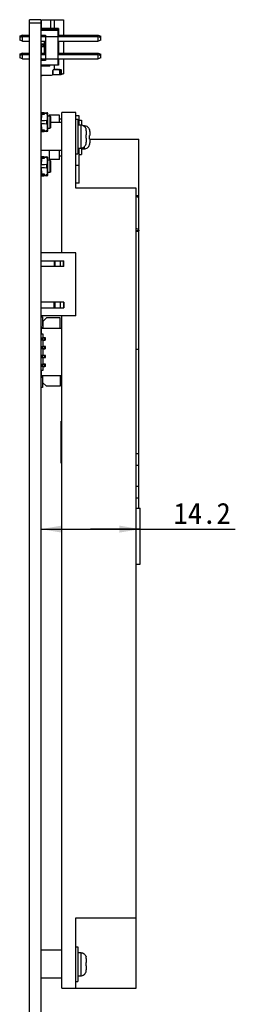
# Model space of a CAD drawing. Header units: millimetres. Extents: x 101 to 446, y 77 to 368.
# Tile 11 of 11: x 365 to 396, y 166 to 307. Entities that reach past the tile are written whole.
import ezdxf

# ---------------------------------------------------------------- set-up
doc = ezdxf.new("R2010")
doc.units = ezdxf.units.MM
doc.header["$LTSCALE"] = 32.67
doc.layers.get('0').update_dxf_attribs({"linetype": 'CONTINUOUS'})
doc.layers.add('00_COMPONENTS', color=7, linetype='CONTINUOUS')
doc.layers.add('51__DRAFT_DIMS', color=7, linetype='CONTINUOUS')
doc.styles.get("Standard").update_dxf_attribs({"font": 'simfang.ttf'})
doc.dimstyles.new('DIMSTYLE_3', dxfattribs={"dimtxt": 3, "dimasz": 3, "dimexe": 2.5, "dimexo": 0.5, "dimgap": 0.75, "dimtad": 1, "dimdsep": 46, "dimtxsty": 'STANDARD', "dimblk": '_FILLED', "dimblk1": '_FILLED', "dimblk2": '_FILLED', "dimcen": 0.09, "dimclrt": 3, "dimazin": 2, "dimtp": 0.2, "dimtm": 0.2, "dimtfac": 1, "dimtofl": 0, "dimtmove": 0, "dimatfit": 3, "dimldrblk": '_FILLED', "dimfxl": 1, "dimtolj": 1, "dimarcsym": 0})

# ---------------------------------------------------------------- blocks, each defined once
blk = doc.blocks.new('_FILLED')
at = {"color": 0, "linetype": 'ByBlock'}
blk.add_solid([(0, 0), (-1, 0.167), (-1, -0.167)], dxfattribs=at)
blk = doc.blocks.new('*D12')
at = {"layer": '51__DRAFT_DIMS', "color": 4, "transparency": 16777216}
for p, q in [((368.24, 234.02), (375.34, 234.02)), ((382.44, 234.02), (375.34, 234.02)), ((375.34, 234.02), (396, 234.02))]:
    blk.add_line(p, q, dxfattribs=at)
at = {"layer": '51__DRAFT_DIMS', "color": 4, "transparency": 16777216, "xscale": 3, "yscale": 3, "zscale": 3, "rotation": 180}
blk.add_blockref('_FILLED', (368.24, 234.02), dxfattribs=at)
at = {"layer": '51__DRAFT_DIMS', "color": 4, "transparency": 16777216, "xscale": 3, "yscale": 3, "zscale": 3}
blk.add_blockref('_FILLED', (382.44, 234.02), dxfattribs=at)
at = {"layer": '51__DRAFT_DIMS', "color": 3, "transparency": 16777216}
blk.add_text('14.2', height=3, dxfattribs=at).set_placement((387.19, 234.77))

msp = doc.modelspace()

# ---------------------------------------------------------------- linework, layer by layer
at = {"layer": '00_COMPONENTS', "color": 7}
for p, q in [((366.639, 138.995), (366.639, 306.645)), ((368.239, 306.645), (366.639, 306.645)), ((368.239, 306.645), (368.239, 137.895)), ((368.339, 305.375), (368.339, 306.645)), ((368.339, 306.645), (371.499, 306.645)), ((371.499, 306.645), (371.499, 304.425)), ((370.779, 305.375), (368.239, 305.375)), ((368.239, 305.335), (370.739, 305.335)), ((370.779, 305.248), (368.239, 305.248)), ((368.239, 305.144), (370.739, 305.144)), ((370.739, 305.335), (370.739, 305.248)), ((370.739, 300.144), (370.739, 305.144)), ((370.739, 304.798), (370.779, 304.798)), ((370.779, 305.375), (370.779, 304.234)), ((365.639, 304.425), (365.239, 304.275)), ((365.239, 304.325), (365.525, 304.382)), ((365.239, 304.325), (365.239, 303.744)), ((365.239, 304.198), (365.739, 304.298)), ((365.639, 304.234), (365.239, 304.084)), ((365.639, 303.594), (365.239, 303.744)), ((365.639, 304.278), (365.639, 304.425)), ((365.639, 304.425), (366.639, 304.425)), ((365.639, 303.594), (365.639, 304.234)), ((365.639, 304.234), (366.639, 304.234)), ((365.639, 303.594), (366.639, 303.594)), ((365.739, 304.234), (365.739, 304.298)), ((366.639, 304.298), (365.739, 304.298)), ((368.239, 304.444), (368.939, 304.444)), ((368.239, 304.425), (368.739, 304.425)), ((368.739, 304.298), (368.239, 304.298)), ((368.239, 304.234), (368.939, 304.234)), ((368.239, 303.594), (368.939, 303.594)), ((368.739, 304.444), (368.739, 304.234)), ((368.739, 303.594), (368.739, 301.694)), ((368.939, 304.444), (368.939, 300.844)), ((368.939, 304.244), (370.739, 304.244)), ((370.739, 304.234), (376.439, 304.234)), ((370.739, 303.594), (376.439, 303.594)), ((370.779, 304.425), (376.439, 304.425)), ((375.279, 304.298), (370.779, 304.298)), ((370.779, 303.594), (370.779, 301.694)), ((371.499, 303.594), (371.499, 301.885)), ((375.279, 304.298), (375.279, 304.234)), ((375.596, 304.234), (375.279, 304.298)), ((376.439, 303.594), (376.439, 304.425)), ((376.439, 304.425), (376.839, 304.275)), ((376.439, 304.234), (376.839, 304.084)), ((376.839, 303.744), (376.439, 303.594)), ((376.839, 303.744), (376.839, 304.275)), ((365.639, 301.885), (365.239, 301.735)), ((365.239, 301.785), (365.525, 301.842)), ((365.639, 301.738), (365.639, 301.885)), ((365.639, 301.885), (366.639, 301.885)), ((368.239, 303.195), (368.739, 303.195)), ((368.239, 301.885), (368.739, 301.885)), ((368.339, 301.885), (368.339, 303.195)), ((368.339, 302.845), (368.739, 302.845)), ((368.539, 302.845), (368.622, 303.045)), ((368.547, 302.864), (368.554, 302.883)), ((368.639, 302.845), (368.639, 303.195)), ((370.779, 301.885), (376.439, 301.885)), ((376.439, 301.054), (376.439, 301.885)), ((376.439, 301.885), (376.839, 301.735)), ((365.239, 301.785), (365.239, 301.204)), ((365.239, 301.658), (365.739, 301.758)), ((365.639, 301.694), (365.239, 301.544)), ((365.639, 301.054), (365.239, 301.204)), ((365.639, 301.054), (365.639, 301.694)), ((365.639, 301.694), (366.639, 301.694)), ((365.639, 301.054), (366.639, 301.054)), ((365.739, 301.694), (365.739, 301.758)), ((366.639, 301.758), (365.739, 301.758)), ((368.739, 301.758), (368.239, 301.758)), ((368.239, 301.694), (368.939, 301.694)), ((368.239, 301.054), (368.939, 301.054)), ((368.739, 301.035), (368.239, 301.035)), ((368.939, 300.844), (368.239, 300.844)), ((368.339, 301.054), (368.339, 301.045)), ((368.409, 301.045), (368.339, 301.045)), ((368.389, 301.035), (368.428, 301.054)), ((368.439, 301.035), (368.439, 301.054)), ((368.739, 301.054), (368.739, 300.844)), ((368.939, 301.044), (370.739, 301.044)), ((370.739, 301.694), (376.439, 301.694)), ((370.739, 301.054), (376.439, 301.054)), ((370.779, 300.618), (370.739, 300.618)), ((375.279, 301.758), (370.779, 301.758)), ((370.779, 301.054), (370.779, 300.168)), ((371.499, 301.054), (371.499, 298.945)), ((375.279, 301.758), (375.279, 301.694)), ((375.596, 301.694), (375.279, 301.758)), ((376.439, 301.694), (376.839, 301.544)), ((376.839, 301.204), (376.439, 301.054)), ((376.839, 301.204), (376.839, 301.735)), ((370.739, 300.144), (368.239, 300.144)), ((368.239, 300.045), (369.469, 300.045)), ((368.359, 300.144), (368.359, 300.085)), ((368.36, 300.085), (369.469, 300.085)), ((368.439, 300.085), (368.439, 300.144)), ((368.439, 300.055), (368.439, 300.045)), ((369.522, 300.055), (368.439, 300.055)), ((368.719, 300.055), (368.719, 300.085)), ((368.919, 300.055), (368.919, 300.085)), ((369.469, 300.085), (369.469, 300.045)), ((369.949, 299.395), (369.949, 298.895)), ((370.124, 299.536), (369.974, 299.386)), ((369.974, 298.785), (369.974, 299.386)), ((370.099, 299.545), (371.089, 299.545)), ((370.774, 299.536), (370.124, 299.536)), ((370.779, 300.168), (370.739, 300.168)), ((370.924, 299.386), (370.774, 299.536)), ((370.924, 299.386), (370.924, 298.785)), ((371.008, 299.204), (371.008, 299.395)), ((371.194, 299.095), (371.194, 299.395)), ((368.239, 298.745), (369.799, 298.745)), ((368.33, 298.585), (368.27, 298.585)), ((368.359, 298.634), (368.33, 298.585)), ((368.359, 298.745), (368.359, 298.634)), ((371.172, 298.785), (369.901, 298.785)), ((371.159, 298.945), (371.499, 298.945)), ((371.172, 298.945), (371.172, 298.785)), ((368.289, 293.387), (368.289, 292.237)), ((368.289, 293.387), (368.369, 293.387)), ((368.369, 293.387), (368.369, 293.2)), ((368.669, 293.387), (368.369, 293.387)), ((368.669, 293.385), (368.669, 293.373)), ((368.719, 293.346), (368.719, 293.387)), ((368.719, 293.387), (369.089, 293.387)), ((369.089, 293.387), (369.139, 293.387)), ((369.139, 293.387), (369.139, 293.379)), ((371.239, 273.426), (371.239, 293.418)), ((373.239, 293.418), (371.239, 293.418)), ((373.239, 282.617), (373.239, 293.418)), ((368.289, 293.287), (368.239, 293.287)), ((368.289, 293.187), (368.239, 293.187)), ((368.289, 292.487), (368.239, 292.487)), ((368.795, 292.237), (368.246, 292.237)), ((368.369, 293.237), (368.289, 293.237)), ((368.739, 293.137), (368.289, 293.137)), ((368.349, 293.037), (368.289, 293.037)), ((368.289, 292.697), (368.349, 292.697)), ((368.349, 293.037), (368.349, 292.697)), ((368.419, 293.276), (368.669, 293.276)), ((368.419, 293.183), (368.669, 293.183)), ((368.669, 293.276), (368.717, 293.341)), ((368.669, 293.276), (368.669, 293.183)), ((368.669, 293.183), (368.717, 293.247)), ((368.739, 293.237), (368.71, 293.237)), ((368.719, 293.345), (368.719, 293.251)), ((368.739, 293.287), (368.719, 293.287)), ((368.739, 293.337), (368.739, 293.137)), ((368.839, 293.337), (368.739, 293.337)), ((369.045, 292.269), (368.795, 292.238)), ((368.801, 292.238), (368.795, 292.237)), ((369.051, 292.269), (368.801, 292.238)), ((369.139, 293.187), (368.839, 293.337)), ((369.089, 293.287), (368.939, 293.287)), ((369.051, 292.27), (369.045, 292.269)), ((369.045, 292.269), (369.049, 292.269)), ((369.054, 292.27), (369.051, 292.27)), ((369.137, 292.288), (369.234, 292.288)), ((369.139, 293.237), (369.139, 293.187)), ((369.139, 293.187), (369.139, 292.295)), ((369.239, 293.137), (369.139, 293.137)), ((369.239, 292.295), (369.139, 292.295)), ((369.2, 293.337), (369.239, 293.337)), ((369.239, 290.737), (369.239, 293.337)), ((369.591, 292.872), (369.239, 292.884)), ((369.435, 293.036), (369.435, 292.877)), ((370.934, 293.036), (369.435, 293.036)), ((371.239, 291.995), (369.639, 291.995)), ((370.934, 291.995), (370.934, 293.036)), ((370.934, 292.516), (371.239, 292.516)), ((373.739, 292.927), (373.239, 292.927)), ((373.239, 292.445), (373.539, 292.445)), ((373.539, 292.445), (373.539, 287.545)), ((373.739, 291.645), (373.739, 292.927)), ((373.739, 292.337), (374.039, 292.337)), ((374.039, 292.337), (374.039, 291.645)), ((368.239, 291.587), (368.289, 291.587)), ((368.239, 290.887), (368.289, 290.887)), ((368.239, 290.787), (368.289, 290.787)), ((368.246, 291.837), (368.795, 291.837)), ((368.289, 291.837), (368.289, 290.687)), ((368.349, 291.377), (368.289, 291.377)), ((368.289, 291.037), (368.349, 291.037)), ((368.289, 290.937), (368.739, 290.937)), ((368.289, 290.837), (368.369, 290.837)), ((368.369, 290.687), (368.289, 290.687)), ((368.349, 291.377), (368.349, 291.037)), ((368.369, 290.84), (368.369, 290.687)), ((368.369, 290.687), (368.669, 290.687)), ((368.669, 290.849), (368.419, 290.849)), ((368.669, 290.75), (368.419, 290.75)), ((368.669, 290.849), (368.669, 290.75)), ((368.717, 290.816), (368.669, 290.849)), ((368.717, 290.718), (368.669, 290.75)), ((368.669, 290.7), (368.669, 290.69)), ((368.686, 290.837), (368.739, 290.837)), ((368.719, 290.687), (368.719, 290.814)), ((368.719, 290.787), (368.739, 290.787)), ((369.089, 290.687), (368.719, 290.687)), ((368.739, 290.937), (368.739, 290.737)), ((368.739, 290.737), (368.839, 290.737)), ((368.795, 291.837), (368.801, 291.837)), ((368.795, 291.837), (369.045, 291.806)), ((368.801, 291.837), (369.051, 291.806)), ((368.839, 290.737), (369.139, 290.887)), ((368.939, 290.787), (369.089, 290.787)), ((369.049, 291.806), (369.045, 291.806)), ((369.045, 291.806), (369.054, 291.805)), ((369.139, 290.687), (369.089, 290.687)), ((369.137, 291.787), (369.234, 291.787)), ((369.139, 291.78), (369.139, 290.887)), ((369.139, 291.78), (369.239, 291.78)), ((369.139, 290.937), (369.239, 290.937)), ((369.139, 290.887), (369.139, 290.837)), ((369.139, 290.696), (369.139, 290.687)), ((369.2, 290.737), (369.239, 290.737)), ((369.239, 291.191), (369.591, 291.203)), ((373.539, 291.645), (373.939, 291.645)), ((374.337, 291.537), (374.439, 291.537)), ((374.739, 290.807), (374.739, 290.242)), ((375.239, 290.698), (375.239, 290.134)), ((374.739, 289.743), (374.739, 289.182)), ((375.239, 289.634), (375.239, 289.073)), ((375.239, 289.618), (382.239, 289.618)), ((382.239, 281.176), (382.239, 289.618)), ((371.239, 287.995), (368.239, 287.995)), ((369.435, 287.995), (369.435, 286.737)), ((370.934, 286.737), (370.934, 287.995)), ((373.539, 288.345), (373.939, 288.345)), ((373.739, 283.323), (373.739, 288.345)), ((374.039, 288.345), (374.039, 287.437)), ((374.039, 288.237), (374.439, 288.237)), ((368.289, 287.001), (368.239, 287.001)), ((368.289, 286.901), (368.239, 286.901)), ((368.289, 287.101), (368.289, 285.951)), ((368.289, 287.101), (368.369, 287.101)), ((368.369, 286.951), (368.289, 286.951)), ((368.739, 286.851), (368.289, 286.851)), ((368.349, 286.751), (368.289, 286.751)), ((368.289, 286.411), (368.349, 286.411)), ((368.349, 286.751), (368.349, 286.411)), ((368.369, 287.101), (368.369, 286.913)), ((368.669, 287.101), (368.369, 287.101)), ((368.419, 286.99), (368.669, 286.99)), ((368.419, 286.896), (368.669, 286.896)), ((368.669, 287.098), (368.669, 287.087)), ((368.669, 286.99), (368.717, 287.054)), ((368.669, 286.99), (368.669, 286.896)), ((368.669, 286.896), (368.717, 286.96)), ((368.739, 286.951), (368.71, 286.951)), ((368.719, 287.059), (368.719, 287.101)), ((368.719, 287.101), (369.089, 287.101)), ((368.719, 287.058), (368.719, 286.964)), ((368.739, 287.001), (368.719, 287.001)), ((368.739, 287.051), (368.739, 286.851)), ((368.839, 287.051), (368.739, 287.051)), ((369.139, 286.901), (368.839, 287.051)), ((369.089, 287.001), (368.939, 287.001)), ((369.089, 287.101), (369.139, 287.101)), ((369.139, 287.101), (369.139, 287.092)), ((369.139, 286.951), (369.139, 286.901)), ((369.139, 286.901), (369.139, 286.008)), ((369.239, 286.851), (369.139, 286.851)), ((369.2, 287.051), (369.239, 287.051)), ((369.239, 284.451), (369.239, 287.051)), ((369.591, 286.585), (369.239, 286.597)), ((370.934, 286.737), (369.435, 286.737)), ((370.934, 287.258), (371.239, 287.258)), ((373.239, 287.545), (373.539, 287.545)), ((373.739, 287.437), (374.039, 287.437)), ((368.289, 286.201), (368.239, 286.201)), ((368.239, 285.301), (368.289, 285.301)), ((368.795, 285.951), (368.246, 285.951)), ((368.246, 285.551), (368.795, 285.551)), ((368.289, 285.551), (368.289, 284.401)), ((368.349, 285.091), (368.289, 285.091)), ((368.349, 285.091), (368.349, 284.751)), ((369.045, 285.982), (368.795, 285.951)), ((368.801, 285.951), (368.795, 285.951)), ((368.795, 285.551), (369.045, 285.519)), ((368.795, 285.551), (368.801, 285.551)), ((369.051, 285.982), (368.801, 285.951)), ((368.801, 285.551), (369.051, 285.519)), ((369.051, 285.983), (369.045, 285.982)), ((369.045, 285.982), (369.049, 285.982)), ((369.049, 285.519), (369.045, 285.519)), ((369.045, 285.519), (369.054, 285.518)), ((369.054, 285.984), (369.051, 285.983)), ((369.137, 286.002), (369.234, 286.002)), ((369.137, 285.5), (369.234, 285.5)), ((369.239, 286.008), (369.139, 286.008)), ((369.139, 285.493), (369.139, 284.601)), ((369.139, 285.493), (369.239, 285.493)), ((368.239, 284.601), (368.289, 284.601)), ((368.239, 284.501), (368.289, 284.501)), ((368.289, 284.751), (368.349, 284.751)), ((368.289, 284.651), (368.739, 284.651)), ((368.289, 284.551), (368.369, 284.551)), ((368.369, 284.401), (368.289, 284.401)), ((368.369, 284.554), (368.369, 284.401)), ((368.369, 284.401), (368.669, 284.401)), ((368.669, 284.562), (368.419, 284.562)), ((368.669, 284.464), (368.419, 284.464)), ((368.669, 284.562), (368.669, 284.464)), ((368.717, 284.53), (368.669, 284.562)), ((368.717, 284.431), (368.669, 284.464)), ((368.669, 284.414), (368.669, 284.404)), ((368.686, 284.551), (368.739, 284.551)), ((368.719, 284.401), (368.719, 284.527)), ((368.719, 284.501), (368.739, 284.501)), ((369.089, 284.401), (368.719, 284.401)), ((368.739, 284.651), (368.739, 284.451)), ((368.739, 284.451), (368.839, 284.451)), ((368.839, 284.451), (369.139, 284.601)), ((368.939, 284.501), (369.089, 284.501)), ((369.139, 284.401), (369.089, 284.401)), ((369.139, 284.651), (369.239, 284.651)), ((369.139, 284.601), (369.139, 284.551)), ((369.139, 284.41), (369.139, 284.401)), ((369.2, 284.451), (369.239, 284.451)), ((369.239, 284.904), (369.591, 284.917)), ((381.839, 282.617), (373.239, 282.617)), ((381.839, 168.572), (381.839, 282.617)), ((382.239, 281.541), (381.839, 281.541)), ((382.239, 276.524), (382.239, 281.12)), ((382.239, 276.564), (381.839, 276.564)), ((381.839, 276.484), (382.239, 276.484)), ((382.239, 237.018), (382.239, 276.484)), ((373.239, 273.426), (368.239, 273.426)), ((373.239, 264.426), (373.239, 273.426)), ((368.239, 272.276), (371.519, 272.276)), ((371.519, 271.476), (368.239, 271.476)), ((370.139, 272.276), (370.139, 271.476)), ((370.287, 271.476), (370.287, 272.276)), ((371.085, 271.476), (371.085, 272.276)), ((371.489, 271.476), (371.489, 272.276)), ((371.519, 271.476), (371.519, 272.276)), ((371.519, 266.376), (368.239, 266.376)), ((368.239, 265.576), (371.519, 265.576)), ((370.139, 265.576), (370.139, 266.376)), ((370.287, 265.576), (370.287, 266.376)), ((371.085, 265.576), (371.085, 266.376)), ((371.489, 266.376), (371.489, 265.576)), ((371.519, 266.376), (371.519, 265.576)), ((373.239, 264.426), (368.239, 264.426)), ((368.239, 264.303), (368.489, 264.303)), ((368.489, 264.303), (368.489, 263.103)), ((368.559, 263.628), (369.059, 264.128)), ((371.009, 264.128), (369.059, 264.128)), ((371.009, 262.628), (371.009, 264.128)), ((371.239, 168.572), (371.239, 264.426)), ((368.309, 262.628), (368.309, 261.828)), ((371.239, 262.628), (368.309, 262.628)), ((368.559, 263.628), (368.559, 262.628)), ((368.239, 261.298), (368.769, 261.298)), ((368.609, 261.828), (368.309, 261.828)), ((368.609, 261.338), (368.609, 261.828)), ((368.809, 261.288), (368.609, 261.338)), ((368.739, 261.298), (368.739, 260.998)), ((368.909, 261.288), (368.809, 261.288)), ((368.909, 260.968), (368.909, 261.288)), ((368.239, 260.998), (368.909, 260.998)), ((368.239, 260.048), (368.769, 260.048)), ((368.239, 259.748), (368.909, 259.748)), ((368.609, 260.918), (368.809, 260.968)), ((368.609, 260.088), (368.609, 260.918)), ((368.809, 260.038), (368.609, 260.088)), ((368.609, 259.668), (368.809, 259.718)), ((368.739, 260.048), (368.739, 259.748)), ((368.909, 260.968), (368.809, 260.968)), ((368.909, 260.038), (368.809, 260.038)), ((368.909, 259.718), (368.809, 259.718)), ((368.909, 259.718), (368.909, 260.038)), ((368.239, 258.798), (368.769, 258.798)), ((368.239, 258.498), (368.909, 258.498)), ((368.609, 258.838), (368.609, 259.668)), ((368.809, 258.788), (368.609, 258.838)), ((368.609, 258.418), (368.809, 258.468)), ((368.609, 257.588), (368.609, 258.418)), ((368.739, 258.798), (368.739, 258.498)), ((368.909, 258.788), (368.809, 258.788)), ((368.909, 258.468), (368.809, 258.468)), ((368.909, 258.468), (368.909, 258.788)), ((368.239, 257.548), (368.769, 257.548)), ((368.239, 257.248), (368.909, 257.248)), ((368.809, 257.538), (368.609, 257.588)), ((368.609, 257.168), (368.809, 257.218)), ((368.609, 256.678), (368.609, 257.168)), ((368.739, 257.548), (368.739, 257.248)), ((368.909, 257.538), (368.809, 257.538)), ((368.909, 257.218), (368.809, 257.218)), ((368.909, 257.218), (368.909, 257.538)), ((368.309, 256.678), (368.309, 255.878)), ((368.309, 256.678), (368.609, 256.678)), ((371.239, 255.878), (368.309, 255.878)), ((368.559, 254.878), (368.559, 255.878)), ((371.009, 255.878), (371.009, 254.378)), ((368.489, 254.203), (368.239, 254.203)), ((368.489, 255.403), (368.489, 254.203)), ((369.059, 254.378), (368.559, 254.878)), ((371.009, 254.378), (369.059, 254.378)), ((371.139, 243.404), (371.139, 249.426)), ((371.239, 249.426), (371.139, 249.426)), ((371.239, 243.404), (371.139, 243.404)), ((381.839, 237.018), (382.439, 237.018)), ((382.439, 229.018), (382.439, 237.018)), ((381.839, 229.018), (382.439, 229.018)), ((373.239, 178.592), (381.839, 178.592)), ((373.239, 168.572), (373.239, 178.592)), ((373.239, 174.445), (373.539, 174.445)), ((373.539, 174.445), (373.539, 169.545)), ((371.239, 173.995), (368.239, 173.995)), ((373.539, 173.645), (373.939, 173.645)), ((374.739, 172.807), (374.739, 172.242)), ((374.739, 171.743), (374.739, 171.182)), ((371.239, 169.995), (368.239, 169.995)), ((373.539, 170.345), (373.939, 170.345)), ((371.239, 168.572), (381.839, 168.572)), ((373.239, 169.545), (373.539, 169.545))]:
    msp.add_line(p, q, dxfattribs=at)
at = {"layer": '00_COMPONENTS', "color": 4}
for p, q in [((368.239, 306.145), (366.639, 306.145)), ((369.619, 306.645), (369.619, 305.375)), ((370.219, 305.375), (370.219, 306.645)), ((368.622, 303.045), (368.339, 303.045)), ((368.622, 303.045), (368.639, 303.028)), ((370.219, 299.545), (370.219, 300.144)), ((370.224, 299.536), (370.224, 299.545)), ((371.008, 299.395), (371.194, 299.395)), ((371.08, 299.095), (371.194, 299.095)), ((368.239, 293.258), (368.289, 293.258)), ((368.239, 293.217), (368.289, 293.217)), ((368.239, 293.037), (368.289, 293.037)), ((368.239, 292.637), (368.289, 292.637)), ((368.239, 292.337), (368.289, 292.337)), ((368.289, 293.197), (368.369, 293.197)), ((368.289, 293.177), (368.739, 293.177)), ((368.369, 293.351), (368.715, 293.351)), ((368.419, 293.183), (368.419, 293.276)), ((368.68, 293.197), (368.739, 293.197)), ((368.717, 293.341), (368.717, 293.247)), ((369.051, 292.269), (369.051, 291.806)), ((369.139, 293.187), (369.239, 293.187)), ((369.139, 292.937), (369.239, 292.937)), ((369.139, 292.387), (369.239, 292.387)), ((369.591, 291.203), (369.591, 292.872)), ((369.639, 292.037), (369.591, 292.037)), ((369.639, 292.822), (369.639, 291.253)), ((368.289, 291.737), (368.239, 291.737)), ((368.289, 291.437), (368.239, 291.437)), ((368.289, 291.037), (368.239, 291.037)), ((368.289, 290.858), (368.239, 290.858)), ((368.289, 290.817), (368.239, 290.817)), ((368.739, 290.897), (368.289, 290.897)), ((368.739, 290.877), (368.289, 290.877)), ((368.669, 290.697), (368.369, 290.697)), ((368.419, 290.75), (368.419, 290.849)), ((368.717, 290.816), (368.717, 290.718)), ((369.239, 291.687), (369.139, 291.687)), ((369.239, 291.137), (369.139, 291.137)), ((369.239, 290.887), (369.139, 290.887)), ((373.939, 291.645), (373.939, 288.345)), ((374.439, 291.537), (374.439, 291.467)), ((374.439, 288.523), (374.439, 288.237)), ((368.239, 286.972), (368.289, 286.972)), ((368.239, 286.93), (368.289, 286.93)), ((368.239, 286.751), (368.289, 286.751)), ((368.289, 286.911), (368.369, 286.911)), ((368.289, 286.891), (368.739, 286.891)), ((368.369, 287.065), (368.715, 287.065)), ((368.419, 286.896), (368.419, 286.99)), ((368.68, 286.911), (368.739, 286.911)), ((368.717, 287.054), (368.717, 286.96)), ((369.139, 286.901), (369.239, 286.901)), ((369.139, 286.651), (369.239, 286.651)), ((369.591, 284.917), (369.591, 286.585)), ((369.639, 286.535), (369.639, 284.967)), ((368.239, 286.351), (368.289, 286.351)), ((368.239, 286.051), (368.289, 286.051)), ((368.289, 285.451), (368.239, 285.451)), ((368.289, 285.151), (368.239, 285.151)), ((369.051, 285.982), (369.051, 285.519)), ((369.139, 286.101), (369.239, 286.101)), ((369.239, 285.401), (369.139, 285.401)), ((369.639, 285.751), (369.591, 285.751)), ((373.239, 285.892), (373.739, 285.892)), ((368.289, 284.751), (368.239, 284.751)), ((368.289, 284.572), (368.239, 284.572)), ((368.289, 284.53), (368.239, 284.53)), ((368.739, 284.611), (368.289, 284.611)), ((368.739, 284.591), (368.289, 284.591)), ((368.669, 284.41), (368.369, 284.41)), ((368.419, 284.464), (368.419, 284.562)), ((368.717, 284.53), (368.717, 284.431)), ((369.239, 284.851), (369.139, 284.851)), ((369.239, 284.601), (369.139, 284.601)), ((373.739, 283.323), (373.239, 283.323)), ((368.354, 261.298), (368.354, 260.998)), ((368.474, 260.998), (368.474, 261.298)), ((368.354, 260.048), (368.354, 259.748)), ((368.474, 259.748), (368.474, 260.048)), ((368.354, 258.798), (368.354, 258.498)), ((368.474, 258.498), (368.474, 258.798)), ((382.239, 259.618), (381.839, 259.618)), ((368.354, 257.548), (368.354, 257.248)), ((368.474, 257.248), (368.474, 257.548)), ((381.839, 244.79), (382.239, 244.79)), ((382.239, 243.098), (381.839, 243.098)), ((381.839, 240.137), (382.239, 240.137)), ((382.239, 238.445), (381.839, 238.445)), ((373.939, 173.645), (373.939, 170.345))]:
    msp.add_line(p, q, dxfattribs=at)
at = {"layer": '00_COMPONENTS', "color": 7}
for points in [[(368.539, 302.845), (368.539, 302.846), (368.54, 302.848), (368.544, 302.857)], [(371.038, 299.068), (371.079, 299.006), (371.093, 298.984)]]:
    msp.add_lwpolyline(points, dxfattribs=at)
for centre, radius, start, end in [((382.999, 300.087), 14.64, 180.00946, 180.16601), ((369.469, 300.195), 0.15, 270, 340.27251), ((370.099, 299.395), 0.15, 90, 180), ((369.799, 298.895), 0.15, 270, 360), ((369.089, 293.237), 0.15, 0, 90), ((368.524, 292.933), 0.459, 65.45602, 68.36544), ((369.089, 293.237), 0.05, 0.00001, 89.99999), ((369.089, 290.837), 0.15, 270, 360), ((369.089, 290.837), 0.05, 270.00001, 359.99999), ((370.19, 289.992), 4.518, 356.82813, 3.17187), ((370.69, 289.883), 4.518, 356.82813, 3.17187), ((368.524, 286.647), 0.459, 65.45602, 68.36544), ((369.089, 286.951), 0.15, 0, 90), ((369.089, 286.951), 0.05, 0.00001, 89.99999), ((369.089, 284.551), 0.15, 270, 360), ((369.089, 284.551), 0.05, 270.00001, 359.99999), ((368.589, 263.103), 0.35, 180, 265.0829), ((368.589, 263.103), 0.1, 180, 252.5424), ((368.589, 255.403), 0.35, 94.9171, 180), ((368.589, 255.403), 0.1, 107.4576, 180), ((370.19, 171.992), 4.518, 356.82813, 3.17187)]:
    msp.add_arc(centre, radius, start, end, dxfattribs=at)
at = {"layer": '00_COMPONENTS', "color": 4}
msp.add_arc((358.262, 290.8), 15.267, 32.91, 33.39778, dxfattribs=at)
at = {"layer": '00_COMPONENTS', "color": 7}
for points, knots in [([(371.008, 299.395), (371.008, 299.414), (371.004, 299.452), (370.984, 299.501), (370.956, 299.531), (370.929, 299.543), (370.915, 299.545), (370.908, 299.545)], [0, 0, 0, 0, 0.2935298, 0.5592121, 0.7884478, 0.8948321, 1, 1, 1, 1]), ([(371.038, 299.068), (371.033, 299.077), (371.023, 299.097), (371.011, 299.143), (371.008, 299.179), (371.008, 299.204)], [0, 0, 0, 0, 0.223526, 0.4729313, 1, 1, 1, 1]), ([(371.071, 299.045), (371.065, 299.045), (371.051, 299.05), (371.042, 299.062), (371.038, 299.068)], [0, 0, 0, 0, 0.4361046, 1, 1, 1, 1]), ([(371.093, 298.984), (371.083, 298.999), (371.071, 299.037), (371.075, 299.075), (371.08, 299.095)], [0, 0, 0, 0, 0.4714491, 1, 1, 1, 1]), ([(371.194, 299.395), (371.194, 299.414), (371.19, 299.452), (371.168, 299.501), (371.134, 299.536), (371.104, 299.545), (371.089, 299.545)], [0, 0, 0, 0, 0.2888634, 0.553935, 0.786405, 1, 1, 1, 1]), ([(371.288, 298.945), (371.282, 298.945), (371.271, 298.947), (371.253, 298.956), (371.237, 298.969), (371.217, 298.995), (371.199, 299.038), (371.194, 299.075), (371.194, 299.095)], [0, 0, 0, 0, 0.088132, 0.1848213, 0.2935173, 0.4152736, 0.6930485, 1, 1, 1, 1]), ([(371.134, 298.95), (371.126, 298.953), (371.11, 298.962), (371.098, 298.976), (371.093, 298.984)], [0, 0, 0, 0, 0.4957434, 1, 1, 1, 1]), ([(371.159, 298.945), (371.157, 298.945), (371.149, 298.946), (371.141, 298.948), (371.134, 298.95)], [0, 0, 0, 0, 0.2106472, 1, 1, 1, 1]), ([(368.669, 293.385), (368.671, 293.386), (368.677, 293.387), (368.688, 293.387), (368.702, 293.387), (368.713, 293.387), (368.719, 293.387)], [0, 0, 0, 0, 0.1404925, 0.3523773, 0.6387001, 1, 1, 1, 1]), ([(368.369, 293.294), (368.369, 293.292), (368.37, 293.29), (368.373, 293.287), (368.377, 293.284), (368.384, 293.281), (368.391, 293.279), (368.403, 293.277), (368.412, 293.276), (368.419, 293.276)], [0, 0, 0, 0, 0.0618816, 0.1380831, 0.2372125, 0.3583922, 0.4990296, 0.6560428, 1, 1, 1, 1]), ([(368.369, 293.2), (368.369, 293.198), (368.37, 293.196), (368.373, 293.193), (368.377, 293.19), (368.384, 293.187), (368.391, 293.185), (368.403, 293.183), (368.412, 293.183), (368.419, 293.183)], [0, 0, 0, 0, 0.0618816, 0.1380831, 0.2372125, 0.3583922, 0.4990296, 0.6560428, 1, 1, 1, 1]), ([(368.694, 293.36), (368.691, 293.361), (368.685, 293.363), (368.678, 293.366), (368.673, 293.369), (368.67, 293.371), (368.669, 293.373), (368.669, 293.373)], [0, 0, 0, 0, 0.3286517, 0.6203729, 0.8531128, 0.9383623, 1, 1, 1, 1]), ([(368.719, 293.345), (368.719, 293.346), (368.718, 293.349), (368.716, 293.35), (368.715, 293.351)], [0, 0, 0, 0, 0.4488897, 1, 1, 1, 1]), ([(368.719, 293.251), (368.719, 293.252), (368.718, 293.255), (368.716, 293.256), (368.715, 293.257)], [0, 0, 0, 0, 0.4488897, 1, 1, 1, 1]), ([(368.717, 293.341), (368.717, 293.341), (368.718, 293.342), (368.719, 293.344), (368.719, 293.345)], [0, 0, 0, 0, 0.273443, 1, 1, 1, 1]), ([(368.717, 293.247), (368.717, 293.247), (368.718, 293.248), (368.719, 293.25), (368.719, 293.251)], [0, 0, 0, 0, 0.273443, 1, 1, 1, 1]), ([(369.234, 292.288), (369.231, 292.287), (369.223, 292.285), (369.209, 292.283), (369.19, 292.281), (369.168, 292.278), (369.142, 292.276), (369.103, 292.273), (369.072, 292.27), (369.051, 292.269)], [0, 0, 0, 0, 0.0528057, 0.1314467, 0.234123, 0.3583393, 0.5008689, 0.6580733, 1, 1, 1, 1]), ([(369.137, 292.288), (369.135, 292.287), (369.132, 292.286), (369.125, 292.283), (369.117, 292.281), (369.102, 292.278), (369.081, 292.274), (369.063, 292.272), (369.054, 292.27)], [0, 0, 0, 0, 0.0571708, 0.1373368, 0.2396798, 0.3623955, 0.658338, 1, 1, 1, 1]), ([(369.139, 292.295), (369.139, 292.294), (369.139, 292.292), (369.138, 292.29), (369.137, 292.288)], [0, 0, 0, 0, 0.2351733, 1, 1, 1, 1]), ([(369.239, 292.295), (369.239, 292.294), (369.238, 292.292), (369.236, 292.289), (369.234, 292.288)], [0, 0, 0, 0, 0.2047619, 1, 1, 1, 1]), ([(369.639, 292.822), (369.639, 292.828), (369.636, 292.841), (369.626, 292.857), (369.609, 292.869), (369.597, 292.871), (369.591, 292.872)], [0, 0, 0, 0, 0.2405654, 0.5000155, 0.7594632, 1, 1, 1, 1]), ([(368.419, 290.849), (368.412, 290.849), (368.403, 290.848), (368.391, 290.847), (368.384, 290.846), (368.378, 290.845), (368.373, 290.844), (368.371, 290.843), (368.37, 290.842), (368.369, 290.841), (368.369, 290.84)], [0, 0, 0, 0, 0.3692696, 0.5357659, 0.682628, 0.8057781, 0.9008442, 0.9361903, 0.9633237, 1, 1, 1, 1]), ([(368.419, 290.75), (368.412, 290.75), (368.403, 290.75), (368.391, 290.749), (368.384, 290.748), (368.378, 290.747), (368.373, 290.745), (368.371, 290.744), (368.37, 290.743), (368.369, 290.742), (368.369, 290.742)], [0, 0, 0, 0, 0.3692696, 0.5357659, 0.682628, 0.8057781, 0.9008442, 0.9361903, 0.9633237, 1, 1, 1, 1]), ([(368.669, 290.7), (368.669, 290.701), (368.67, 290.703), (368.673, 290.704), (368.677, 290.705), (368.684, 290.707), (368.69, 290.708), (368.694, 290.708)], [0, 0, 0, 0, 0.1050599, 0.1929873, 0.3072245, 0.6110547, 1, 1, 1, 1]), ([(368.719, 290.687), (368.712, 290.687), (368.701, 290.687), (368.686, 290.688), (368.676, 290.688), (368.671, 290.689), (368.669, 290.69), (368.669, 290.69)], [0, 0, 0, 0, 0.3886975, 0.6840423, 0.8865865, 0.9538533, 1, 1, 1, 1]), ([(368.694, 290.708), (368.697, 290.708), (368.703, 290.709), (368.711, 290.711), (368.715, 290.712), (368.717, 290.713), (368.719, 290.715), (368.719, 290.715)], [0, 0, 0, 0, 0.3901773, 0.6921502, 0.8056596, 0.894393, 1, 1, 1, 1]), ([(368.719, 290.814), (368.719, 290.814), (368.719, 290.815), (368.718, 290.816), (368.717, 290.816)], [0, 0, 0, 0, 0.2012595, 1, 1, 1, 1]), ([(368.719, 290.715), (368.719, 290.716), (368.719, 290.717), (368.718, 290.717), (368.717, 290.718)], [0, 0, 0, 0, 0.2012595, 1, 1, 1, 1]), ([(369.051, 291.806), (369.072, 291.804), (369.103, 291.802), (369.142, 291.799), (369.168, 291.796), (369.19, 291.794), (369.209, 291.792), (369.223, 291.789), (369.231, 291.788), (369.234, 291.787)], [0, 0, 0, 0, 0.3419267, 0.4991311, 0.6416607, 0.765877, 0.8685533, 0.9471943, 1, 1, 1, 1]), ([(369.054, 291.805), (369.063, 291.803), (369.081, 291.8), (369.102, 291.797), (369.117, 291.794), (369.125, 291.791), (369.132, 291.789), (369.135, 291.788), (369.137, 291.787)], [0, 0, 0, 0, 0.341662, 0.6376045, 0.7603202, 0.8626632, 0.9428292, 1, 1, 1, 1]), ([(369.137, 291.787), (369.137, 291.786), (369.138, 291.784), (369.139, 291.782), (369.139, 291.78)], [0, 0, 0, 0, 0.2725092, 1, 1, 1, 1]), ([(369.234, 291.787), (369.235, 291.786), (369.237, 291.784), (369.239, 291.782), (369.239, 291.78)], [0, 0, 0, 0, 0.3145987, 1, 1, 1, 1]), ([(369.639, 291.253), (369.639, 291.247), (369.636, 291.234), (369.626, 291.217), (369.609, 291.206), (369.597, 291.203), (369.591, 291.203)], [0, 0, 0, 0, 0.2405654, 0.5000155, 0.7594632, 1, 1, 1, 1]), ([(373.939, 291.645), (374.108, 291.645), (374.457, 291.531), (374.662, 291.227), (374.708, 291.064)], [0, 0, 0, 0, 0.5000008, 1, 1, 1, 1]), ([(374.439, 291.537), (374.608, 291.537), (374.957, 291.423), (375.162, 291.119), (375.208, 290.956)], [0, 0, 0, 0, 0.5000008, 1, 1, 1, 1]), ([(374.701, 291.057), (374.703, 291.059), (374.705, 291.061), (374.708, 291.064), (374.708, 291.064)], [0, 0, 0, 0, 0.7400931, 1, 1, 1, 1]), ([(375.201, 290.948), (375.203, 290.95), (375.205, 290.953), (375.208, 290.955), (375.208, 290.956)], [0, 0, 0, 0, 0.7400931, 1, 1, 1, 1]), ([(374.701, 290.242), (374.707, 290.242), (374.716, 290.242), (374.729, 290.241), (374.734, 290.243), (374.739, 290.242), (374.739, 290.242)], [0, 0, 0, 0, 0.4379936, 0.7508752, 0.9378091, 1, 1, 1, 1]), ([(374.739, 289.742), (374.739, 289.742), (374.734, 289.743), (374.729, 289.741), (374.716, 289.742), (374.707, 289.742), (374.701, 289.742)], [0, 0, 0, 0, 0.0621909, 0.2491248, 0.5620064, 1, 1, 1, 1]), ([(375.201, 290.133), (375.207, 290.133), (375.216, 290.134), (375.229, 290.133), (375.234, 290.135), (375.239, 290.133), (375.239, 290.134)], [0, 0, 0, 0, 0.4379936, 0.7508752, 0.9378091, 1, 1, 1, 1]), ([(375.239, 289.634), (375.239, 289.633), (375.234, 289.635), (375.229, 289.633), (375.216, 289.634), (375.207, 289.633), (375.201, 289.633)], [0, 0, 0, 0, 0.0621909, 0.2491248, 0.5620064, 1, 1, 1, 1]), ([(373.939, 288.345), (374.108, 288.345), (374.457, 288.459), (374.662, 288.763), (374.708, 288.926)], [0, 0, 0, 0, 0.5000008, 1, 1, 1, 1]), ([(374.439, 288.237), (374.608, 288.237), (374.957, 288.351), (375.162, 288.654), (375.208, 288.817)], [0, 0, 0, 0, 0.5000008, 1, 1, 1, 1]), ([(374.708, 288.926), (374.708, 288.925), (374.704, 288.93), (374.703, 288.93), (374.701, 288.932)], [0, 0, 0, 0, 0.2289528, 1, 1, 1, 1]), ([(375.208, 288.817), (375.208, 288.817), (375.204, 288.821), (375.203, 288.822), (375.201, 288.823)], [0, 0, 0, 0, 0.2289528, 1, 1, 1, 1]), ([(368.369, 287.007), (368.369, 287.006), (368.37, 287.003), (368.373, 287), (368.377, 286.997), (368.384, 286.995), (368.391, 286.993), (368.403, 286.99), (368.412, 286.99), (368.419, 286.99)], [0, 0, 0, 0, 0.0618816, 0.1380831, 0.2372125, 0.3583922, 0.4990296, 0.6560428, 1, 1, 1, 1]), ([(368.369, 286.913), (368.369, 286.912), (368.37, 286.909), (368.373, 286.906), (368.377, 286.903), (368.384, 286.901), (368.391, 286.899), (368.403, 286.897), (368.412, 286.896), (368.419, 286.896)], [0, 0, 0, 0, 0.0618816, 0.1380831, 0.2372125, 0.3583922, 0.4990296, 0.6560428, 1, 1, 1, 1]), ([(368.669, 287.098), (368.671, 287.099), (368.677, 287.1), (368.688, 287.101), (368.702, 287.101), (368.713, 287.101), (368.719, 287.101)], [0, 0, 0, 0, 0.1404925, 0.3523773, 0.6387001, 1, 1, 1, 1]), ([(368.694, 287.074), (368.691, 287.075), (368.685, 287.077), (368.678, 287.08), (368.673, 287.083), (368.67, 287.085), (368.669, 287.086), (368.669, 287.087)], [0, 0, 0, 0, 0.3286517, 0.6203729, 0.8531128, 0.9383623, 1, 1, 1, 1]), ([(368.719, 287.058), (368.719, 287.06), (368.718, 287.062), (368.716, 287.064), (368.715, 287.065)], [0, 0, 0, 0, 0.4488897, 1, 1, 1, 1]), ([(368.719, 286.964), (368.719, 286.966), (368.718, 286.968), (368.716, 286.97), (368.715, 286.971)], [0, 0, 0, 0, 0.4488897, 1, 1, 1, 1]), ([(368.717, 287.054), (368.717, 287.054), (368.718, 287.056), (368.719, 287.057), (368.719, 287.058)], [0, 0, 0, 0, 0.273443, 1, 1, 1, 1]), ([(368.717, 286.96), (368.717, 286.96), (368.718, 286.962), (368.719, 286.963), (368.719, 286.964)], [0, 0, 0, 0, 0.273443, 1, 1, 1, 1]), ([(369.639, 286.535), (369.639, 286.541), (369.636, 286.554), (369.626, 286.571), (369.609, 286.582), (369.597, 286.585), (369.591, 286.585)], [0, 0, 0, 0, 0.2405654, 0.5000155, 0.7594632, 1, 1, 1, 1]), ([(369.234, 286.002), (369.231, 286.001), (369.223, 285.999), (369.209, 285.997), (369.19, 285.994), (369.168, 285.992), (369.142, 285.989), (369.103, 285.986), (369.072, 285.984), (369.051, 285.982)], [0, 0, 0, 0, 0.0528057, 0.1314467, 0.234123, 0.3583393, 0.5008689, 0.6580733, 1, 1, 1, 1]), ([(369.051, 285.519), (369.072, 285.518), (369.103, 285.516), (369.142, 285.512), (369.168, 285.51), (369.19, 285.508), (369.209, 285.505), (369.223, 285.503), (369.231, 285.501), (369.234, 285.5)], [0, 0, 0, 0, 0.3419267, 0.4991311, 0.6416607, 0.765877, 0.8685533, 0.9471943, 1, 1, 1, 1]), ([(369.137, 286.002), (369.135, 286.001), (369.132, 285.999), (369.125, 285.997), (369.117, 285.995), (369.102, 285.992), (369.081, 285.988), (369.063, 285.985), (369.054, 285.984)], [0, 0, 0, 0, 0.0571708, 0.1373368, 0.2396798, 0.3623955, 0.658338, 1, 1, 1, 1]), ([(369.054, 285.518), (369.063, 285.517), (369.081, 285.514), (369.102, 285.51), (369.117, 285.507), (369.125, 285.505), (369.132, 285.503), (369.135, 285.501), (369.137, 285.5)], [0, 0, 0, 0, 0.341662, 0.6376045, 0.7603202, 0.8626632, 0.9428292, 1, 1, 1, 1]), ([(369.139, 286.008), (369.139, 286.008), (369.139, 286.005), (369.138, 286.003), (369.137, 286.002)], [0, 0, 0, 0, 0.2351733, 1, 1, 1, 1]), ([(369.137, 285.5), (369.137, 285.5), (369.138, 285.498), (369.139, 285.495), (369.139, 285.493)], [0, 0, 0, 0, 0.2725092, 1, 1, 1, 1]), ([(369.239, 286.008), (369.239, 286.008), (369.238, 286.005), (369.236, 286.003), (369.234, 286.002)], [0, 0, 0, 0, 0.2047619, 1, 1, 1, 1]), ([(369.234, 285.5), (369.235, 285.5), (369.237, 285.498), (369.239, 285.495), (369.239, 285.493)], [0, 0, 0, 0, 0.3145987, 1, 1, 1, 1]), ([(369.639, 284.967), (369.639, 284.961), (369.636, 284.948), (369.626, 284.931), (369.609, 284.92), (369.597, 284.917), (369.591, 284.917)], [0, 0, 0, 0, 0.2405654, 0.5000155, 0.7594632, 1, 1, 1, 1]), ([(368.419, 284.562), (368.412, 284.562), (368.403, 284.562), (368.391, 284.561), (368.384, 284.56), (368.378, 284.559), (368.373, 284.557), (368.371, 284.556), (368.37, 284.555), (368.369, 284.554), (368.369, 284.554)], [0, 0, 0, 0, 0.3692696, 0.5357659, 0.682628, 0.8057781, 0.9008442, 0.9361903, 0.9633237, 1, 1, 1, 1]), ([(368.419, 284.464), (368.412, 284.464), (368.403, 284.463), (368.391, 284.462), (368.384, 284.461), (368.378, 284.46), (368.373, 284.459), (368.371, 284.458), (368.37, 284.457), (368.369, 284.456), (368.369, 284.455)], [0, 0, 0, 0, 0.3692696, 0.5357659, 0.682628, 0.8057781, 0.9008442, 0.9361903, 0.9633237, 1, 1, 1, 1]), ([(368.669, 284.414), (368.669, 284.415), (368.67, 284.416), (368.673, 284.417), (368.677, 284.419), (368.684, 284.42), (368.69, 284.421), (368.694, 284.421)], [0, 0, 0, 0, 0.1050599, 0.1929873, 0.3072245, 0.6110547, 1, 1, 1, 1]), ([(368.719, 284.401), (368.712, 284.401), (368.701, 284.401), (368.686, 284.401), (368.676, 284.402), (368.671, 284.403), (368.669, 284.403), (368.669, 284.404)], [0, 0, 0, 0, 0.3886975, 0.6840423, 0.8865865, 0.9538533, 1, 1, 1, 1]), ([(368.694, 284.421), (368.697, 284.422), (368.703, 284.423), (368.711, 284.424), (368.715, 284.426), (368.717, 284.427), (368.719, 284.428), (368.719, 284.429)], [0, 0, 0, 0, 0.3901773, 0.6921502, 0.8056596, 0.894393, 1, 1, 1, 1]), ([(368.719, 284.527), (368.719, 284.528), (368.719, 284.529), (368.718, 284.529), (368.717, 284.53)], [0, 0, 0, 0, 0.2012595, 1, 1, 1, 1]), ([(368.719, 284.429), (368.719, 284.429), (368.719, 284.43), (368.718, 284.431), (368.717, 284.431)], [0, 0, 0, 0, 0.2012595, 1, 1, 1, 1]), ([(382.135, 281.319), (382.116, 281.335), (382.028, 281.396), (381.921, 281.428), (381.839, 281.439)], [0, 0, 0, 0, 0.2290938, 1, 1, 1, 1]), ([(382.239, 281.12), (382.239, 281.131), (382.235, 281.175), (382.218, 281.218), (382.2, 281.246)], [0, 0, 0, 0, 0.2426738, 1, 1, 1, 1]), ([(381.839, 276.882), (381.893, 276.875), (381.995, 276.85), (382.126, 276.78), (382.216, 276.682), (382.239, 276.601), (382.239, 276.564)], [0, 0, 0, 0, 0.296807, 0.5640694, 0.7954395, 1, 1, 1, 1]), ([(373.939, 173.645), (374.108, 173.645), (374.457, 173.531), (374.662, 173.227), (374.708, 173.064)], [0, 0, 0, 0, 0.5000008, 1, 1, 1, 1]), ([(374.701, 173.057), (374.703, 173.059), (374.705, 173.061), (374.708, 173.064), (374.708, 173.064)], [0, 0, 0, 0, 0.7400931, 1, 1, 1, 1]), ([(374.701, 172.242), (374.707, 172.242), (374.716, 172.242), (374.729, 172.241), (374.734, 172.243), (374.739, 172.242), (374.739, 172.242)], [0, 0, 0, 0, 0.4379936, 0.7508752, 0.9378091, 1, 1, 1, 1]), ([(374.739, 171.742), (374.739, 171.742), (374.734, 171.743), (374.729, 171.741), (374.716, 171.742), (374.707, 171.742), (374.701, 171.742)], [0, 0, 0, 0, 0.0621909, 0.2491248, 0.5620064, 1, 1, 1, 1]), ([(373.939, 170.345), (374.108, 170.345), (374.457, 170.459), (374.662, 170.763), (374.708, 170.926)], [0, 0, 0, 0, 0.5000008, 1, 1, 1, 1]), ([(374.708, 170.926), (374.708, 170.925), (374.704, 170.93), (374.703, 170.93), (374.701, 170.932)], [0, 0, 0, 0, 0.2289528, 1, 1, 1, 1])]:
    msp.add_open_spline(points, degree=3, knots=knots, dxfattribs=at)
for points in [[(374.739, 290.807), (374.739, 290.891), (374.726, 290.976), (374.701, 291.057)], [(375.239, 290.698), (375.239, 290.783), (375.226, 290.868), (375.201, 290.948)], [(374.701, 288.932), (374.726, 289.012), (374.739, 289.097), (374.739, 289.182)], [(375.201, 288.823), (375.226, 288.904), (375.239, 288.989), (375.239, 289.073)], [(382.171, 281.284), (382.16, 281.296), (382.148, 281.308), (382.135, 281.319)], [(382.2, 281.246), (382.192, 281.259), (382.182, 281.272), (382.171, 281.284)], [(374.739, 172.807), (374.739, 172.891), (374.726, 172.976), (374.701, 173.057)], [(374.701, 170.932), (374.726, 171.012), (374.739, 171.097), (374.739, 171.182)]]:
    msp.add_open_spline(points, degree=3, dxfattribs=at)

# ---------------------------------------------------------------- dimensions: what is measured, and where the dimension line sits
at = {"layer": '51__DRAFT_DIMS', "color": 4}
dim = msp.add_linear_dim(base=(382.439, 234.02), p1=(368.239, 306.145), p2=(382.439, 237.018), dimstyle='DIMSTYLE_3', dxfattribs=at)
dim.commit()
dim.dimension.update_dxf_attribs({"geometry": '*D12', "text_midpoint": (391.674, 234.02), "dimtype": 160})

doc.saveas('drawing.dxf')
